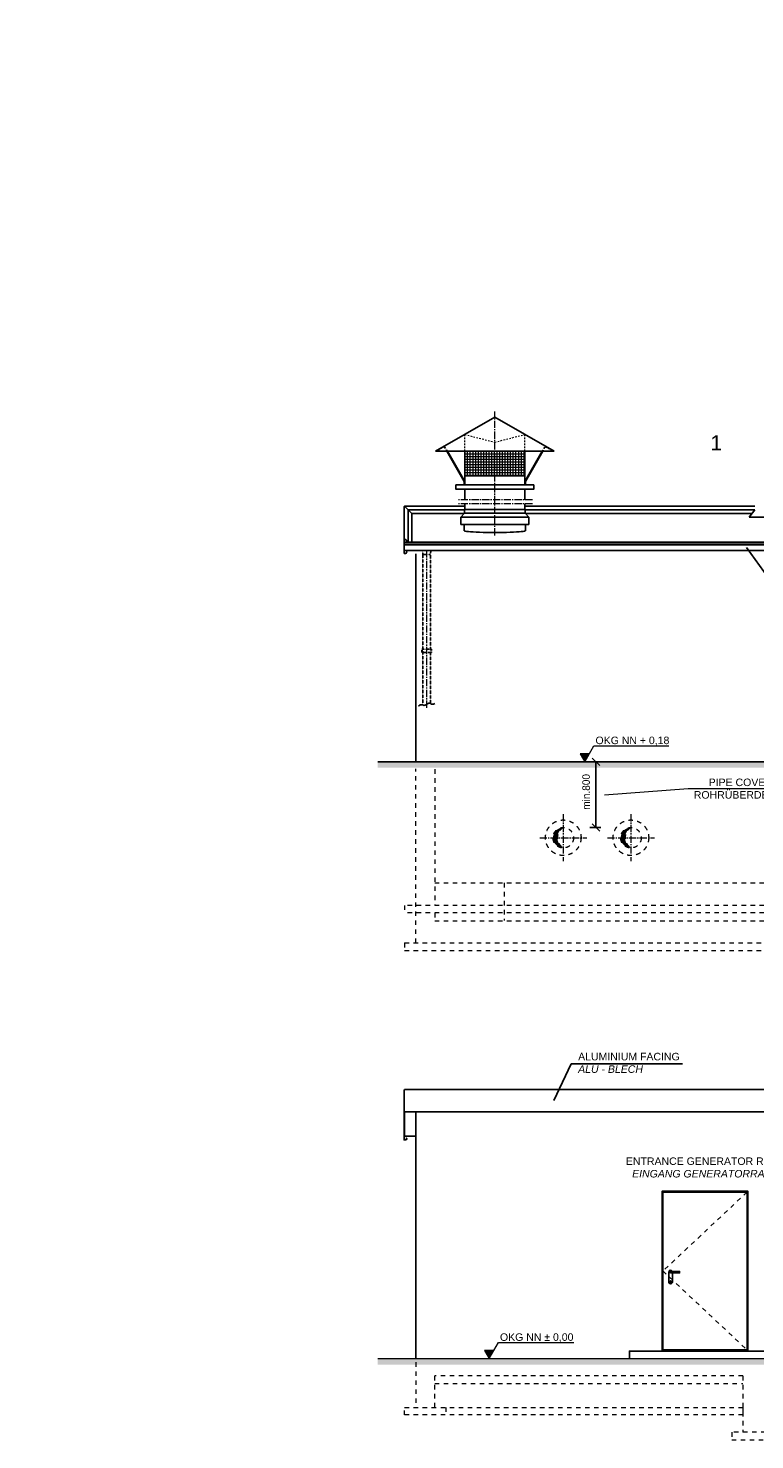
# Model space of a CAD drawing. Header units: millimetres. Extents: x -2065 to 128713, y -54195 to 32418.
# Tile 25 of 61: x 32479 to 42140, y -52055 to -33279. Entities that reach past the tile are written whole.
import ezdxf

# ---------------------------------------------------------------- set-up
doc = ezdxf.new("R2010")
doc.units = ezdxf.units.MM
for name, pattern in [('HIDDEN', [9.525, 6.35, -3.175]), ('JIS_02_1.0', [2, 1, -1]), ('MITTE2', [28.575, 19.05, -3.175, 3.175, -3.175])]:
    doc.linetypes.add(name, pattern=pattern)
doc.layers.add('Bemaßung', color=7, linetype='Continuous', lineweight=9)
doc.layers.add('Beschriftung', color=7, linetype='Continuous')
doc.layers.add('POL_Bema', color=7, linetype='Continuous')
doc.styles.add('LBB3.5M1000', font='isocp.shx', dxfattribs={"height": 3.5})
doc.dimstyles.new('DIN', dxfattribs={"dimtxt": 2.5, "dimasz": 2.5, "dimexe": 1.25, "dimexo": 0.625, "dimtad": 1, "dimtih": 1, "dimdec": 4, "dimdsep": 46, "dimlunit": 6, "dimtxsty": 'Standard', "dimcen": 2.5, "dimadec": 0, "dimazin": 0, "dimtfac": 1, "dimtdec": 4, "dimtmove": 0, "dimatfit": 3, "dimfxl": 0, "dimtvp": 1, "dimtolj": 1, "dimtzin": 0, "dimarcsym": 0})

# ---------------------------------------------------------------- blocks, each defined once
blk = doc.blocks.new('_Oblique')
at = {"layer": 'POL_Bema', "color": 0, "lineweight": -2}
blk.add_line((-0.5, -0.5), (0.5, 0.5), dxfattribs=at)
blk = doc.blocks.new('*D403')
at = {"layer": 'Bemaßung', "color": 0, "lineweight": -2, "transparency": 16777216}
for p, q in [((39629, -43037), (39949, -43037)), ((40029, -43910), (40029, -43037)), ((40094, -43910), (39949, -43910))]:
    blk.add_line(p, q, dxfattribs=at)
at = {"layer": 'DEFPOINTS', "color": 0, "transparency": 16777216}
for p in [(40029, -43037), (40029, -43037), (40494, -43910)]:
    blk.add_point(p, dxfattribs=at)
at = {"layer": 'Bemaßung', "color": 0, "lineweight": -2, "transparency": 16777216, "xscale": 100, "yscale": 100, "zscale": 100}
for p, rotation in [((40029, -43037), 90), ((40029, -43910), 270)]:
    blk.add_blockref('_Oblique', p, dxfattribs=dict(at, rotation=rotation))
at = {"layer": 'Bemaßung', "color": 0, "transparency": 16777216, "insert": (39898, -43437), "char_height": 100, "attachment_point": 5, "rotation": 90}
blk.add_mtext('\\A1;min.800', dxfattribs=at)

msp = doc.modelspace()

# ---------------------------------------------------------------- hatches: boundary and pattern name
at = {"lineweight": 5}
h = msp.add_hatch(dxfattribs=at)
h.set_pattern_fill('ANSI37', color=256, scale=11.248594, angle=45, style=0)
h.set_pattern_definition([(90, (89500.623, -78974.32), (35.714286, 6e-15), []), (7e-15, (89500.623, -78974.32), (6e-15, -35.714286), [])])
h.paths.add_polyline_path([(39083.70445, -38904.3939), (38283.70445, -38904.3939), (38283.70445, -39231.74849), (39083.70445, -39231.74849)])
h = msp.add_hatch(dxfattribs=at)
h.set_pattern_fill('EARTH', color=256, scale=10, angle=45)
h.set_pattern_definition([(45, (-1928.88, 0), (7e-15, 89.80256), [63.5, -63.5]), (45, (-1945.72, 16.84), (7e-15, 89.80256), [63.5, -63.5]), (45, (-1962.555, 33.676), (7e-15, 89.80256), [63.5, -63.5]), (135, (-1962.555, 44.9), (-89.80256, 7e-15), [63.5, -63.5]), (135, (-1945.72, 61.74), (-89.80256, 7e-15), [63.5, -63.5]), (135, (-1928.88, 78.58), (-89.80256, 7e-15), [63.5, -63.5])])
h.paths.add_polyline_path([(45533.69881, -43116.60961), (45533.69881, -43037.49086), (37126.00063, -43037.49086), (37126.00063, -43116.60961)])
h = msp.add_hatch(color=256)
h.dxf.hatch_style = 1
h.paths.add_polyline_path([(39593.69881, -43910.49086, 0.4142135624), (39457.19881, -44046.99086), (39516.06706, -44046.99086, -0.2644749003)])
h = msp.add_hatch(color=256)
h.dxf.hatch_style = 1
h.paths.add_polyline_path([(40493.69881, -43910.49086, 0.4142135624), (40357.19881, -44046.99086), (40416.06706, -44046.99086, -0.2644749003)])
at = {"linetype": 'JIS_02_1.0', "lineweight": 18, "ltscale": 60}
h = msp.add_hatch(color=256, dxfattribs=at)
h.dxf.hatch_style = 1
h.paths.add_polyline_path([(39516.06706, -44046.99086), (39457.19881, -44046.99086, 0.4142135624), (39593.69881, -44183.49086, -0.2644749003)])
h = msp.add_hatch(color=256, dxfattribs=at)
h.dxf.hatch_style = 1
h.paths.add_polyline_path([(40416.06706, -44046.99086), (40357.19881, -44046.99086, 0.4142135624), (40493.69881, -44183.49086, -0.2644749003)])
at = {"lineweight": 5}
h = msp.add_hatch(dxfattribs=at)
h.set_pattern_fill('EARTH', color=256, scale=10, angle=45)
h.set_pattern_definition([(45, (971.12, -21725.466), (7e-15, 89.80256), [63.5, -63.5]), (45, (954.28, -21708.63), (7e-15, 89.80256), [63.5, -63.5]), (45, (937.445, -21691.79), (7e-15, 89.80256), [63.5, -63.5]), (135, (937.445, -21680.564), (-89.80256, 7e-15), [63.5, -63.5]), (135, (954.28, -21663.726), (-89.80256, 7e-15), [63.5, -63.5]), (135, (971.12, -21646.89), (-89.80256, 7e-15), [63.5, -63.5])])
h.paths.add_polyline_path([(42894.06563, -51055.51201), (44591.64829, -50600.64611), (53400.25827, -50600.64611), (53400.25827, -50520.64611), (44582.9859, -50520.64611), (42886.76881, -50975.14611), (37126.00179, -50975.14611), (37126.00179, -51055.51201)])
at = {"layer": 'Beschriftung', "lineweight": 5}
h = msp.add_hatch(dxfattribs=at)
h.set_pattern_fill('LINE', color=256, scale=2)
h.set_pattern_definition([(0, (39629.85, -10794.345), (0, 6.35), [])])
h.paths.add_polyline_path([(39879.8503, -43037.49086), (39817.15674, -42928.90243), (39942.54386, -42928.90243)])
h = msp.add_hatch(dxfattribs=at)
h.set_pattern_fill('LINE', color=256, scale=2)
h.set_pattern_definition([(0, (38359.153, -18732), (0, 6.35), [])])
h.paths.add_polyline_path([(38609.15294, -50975.14611), (38546.45938, -50866.55767), (38671.8465, -50866.55767)])

# ---------------------------------------------------------------- linework, layer by layer
for p, q in [((38683.70445, -38454.45014), (37896.30287, -38904.3939)), ((38683.70445, -38454.45014), (39471.10602, -38904.3939)), ((37896.30287, -38904.3939), (39471.10602, -38904.3939)), ((38276.95529, -39308.64363), (38045.95545, -38904.3939)), ((38283.70445, -39307.26846), (38053.49041, -38904.3939)), ((38283.70445, -38904.3939), (38283.70445, -39354.33766)), ((39083.70445, -39354.33766), (39083.70445, -38904.3939)), ((39083.70445, -39307.26846), (39313.91848, -38904.3939)), ((39090.4536, -39308.64363), (39321.45345, -38904.3939)), ((38283.70445, -39231.74849), (39083.70445, -39231.74849)), ((38276.95529, -39308.64363), (38276.95529, -39354.33766)), ((38283.70445, -39410.58063), (38283.70445, -39553.22807)), ((39083.70445, -39553.22807), (39083.70445, -39410.58063)), ((39090.4536, -39308.64363), (39090.4536, -39354.33766)), ((38283.70445, -39680.95813), (38283.70445, -39603.22807)), ((39083.70445, -39680.95813), (39083.70445, -39603.22807)), ((37578.77964, -39735.49098), (37481.34688, -39638.05822)), ((38283.70445, -39635.49098), (37488.76464, -39635.49098)), ((37529.63018, -40113.06047), (37529.63018, -39686.34151)), ((37530.06326, -39686.7746), (38280.70445, -39686.7746)), ((38276.1716, -39735.49098), (37578.77964, -39735.49098)), ((37578.77964, -40114.53495), (37578.77964, -39735.49098)), ((38280.70445, -39730.95813), (38230.70445, -39780.95813)), ((38230.70445, -39780.95813), (38230.70445, -39880.95813)), ((39136.70445, -39780.95813), (38230.70445, -39780.95813)), ((38280.70445, -39680.95813), (38280.70445, -39730.95813)), ((39086.70445, -39680.95813), (38280.70445, -39680.95813)), ((38280.70445, -39730.95813), (39086.70445, -39730.95813)), ((42141.19881, -39635.49098), (39083.70445, -39635.49098)), ((39086.70445, -39680.95813), (39086.70445, -39730.95813)), ((39086.70445, -39686.7746), (42139.16757, -39686.7746)), ((39086.70445, -39730.95813), (39136.70445, -39780.95813)), ((42103.00299, -39735.49098), (39091.23729, -39735.49098)), ((39136.70445, -39780.95813), (39136.70445, -39880.95813)), ((42141.19881, -39684.03837), (42066.92046, -39784.09682)), ((42066.92046, -39784.09682), (42900.47716, -39784.09682)), ((37476.76464, -39981.90669), (37476.76464, -40266.61501)), ((38230.70445, -39880.95813), (39136.70445, -39880.95813)), ((38277.20445, -39962.31116), (38277.20445, -39880.95813)), ((39090.20445, -39962.31116), (39090.20445, -39880.95813)), ((37476.76464, -40124.91), (45383.73755, -40124.91)), ((37476.76464, -40149.4042), (45383.73755, -40149.4042)), ((37478.76464, -40116.90989), (37478.76464, -40087.17046)), ((37496.04456, -40080.31461), (37528.74215, -40115.03473)), ((37529.63018, -40113.06047), (37497.50055, -40078.94344)), ((37528.74215, -40115.03473), (37578.71967, -40116.53405)), ((37578.77964, -40114.53495), (37529.63018, -40113.06047)), ((37578.71967, -40116.53405), (37578.77964, -40114.53495)), ((37476.76464, -40266.61501), (37499.59307, -40266.61501)), ((37478.76464, -40264.61501), (37478.76464, -40226.00778)), ((37498.76464, -40264.61501), (37478.76464, -40264.61501)), ((37512.90677, -40250.47287), (37498.76464, -40264.61501)), ((37499.59307, -40266.61501), (37515.7352, -40250.47287)), ((37507.24992, -40241.98759), (37505.83571, -40243.40181)), ((37505.83571, -40243.40181), (37512.90677, -40250.47287)), ((37515.7352, -40250.47287), (37507.24992, -40241.98759)), ((37633.69881, -43037.49086), (37633.69881, -40271.74895)), ((37126.00063, -43037.49086), (45533.69881, -43037.49086)), ((37488.77526, -47395.64622), (53028.67944, -47395.64622)), ((37483.77526, -48016.54435), (37483.77526, -47692.35454)), ((37633.69881, -50975.14611), (37633.69881, -47692.35454)), ((37633.69881, -48016.54435), (37483.77526, -48016.54435)), ((40996.28647, -49825.14611), (40996.28647, -49955.14611)), ((41046.28647, -49955.14611), (41046.28647, -49835.14611))]:
    msp.add_line(p, q)
at = {"linetype": 'MITTE2', "lineweight": 18, "ltscale": 5}
for p, q in [((38683.70445, -40024.57131), (38683.70445, -38376.67397)), ((39183.70445, -39553.22807), (38183.70445, -39553.22807)), ((39183.70445, -39603.22807), (38183.70445, -39603.22807)), ((37777.58492, -42317.88122), (37777.58492, -40226.00778)), ((39593.69881, -43734.14779), (39593.69881, -44359.83393)), ((40493.69881, -43734.14779), (40493.69881, -44359.83393)), ((39280.85574, -44046.99086), (39906.54189, -44046.99086)), ((40180.85574, -44046.99086), (40806.54189, -44046.99086))]:
    msp.add_line(p, q, dxfattribs=at)
at = {"linetype": 'JIS_02_1.0', "lineweight": 18, "ltscale": 20}
for p, q in [((38012.41162, -38845.69219), (37909.68363, -38904.3939)), ((38045.95545, -38904.3939), (38012.15023, -38845.84155)), ((38053.49041, -38904.3939), (38014.7981, -38836.68234)), ((38283.70445, -38904.3939), (38283.70445, -38683.02157)), ((38283.70445, -38683.02157), (38683.70445, -38784.91383)), ((38683.70445, -38784.91383), (39083.70445, -38683.02157)), ((39083.70445, -38904.3939), (39083.70445, -38683.02157)), ((39313.91848, -38904.3939), (39352.6108, -38836.68234)), ((39321.45345, -38904.3939), (39355.25866, -38845.84155)), ((39354.99728, -38845.69219), (39457.72526, -38904.3939)), ((37909.68363, -38904.3939), (37906.38991, -38898.62988))]:
    msp.add_line(p, q, dxfattribs=at)
at = {"linetype": 'HIDDEN', "ltscale": 0.5}
for p, q in [((37727.58492, -40278.44622), (37721.75842, -40226.00778)), ((37827.58492, -40278.44622), (37727.58492, -40278.44622)), ((37832.99363, -40226.00778), (37827.58492, -40278.44622))]:
    msp.add_line(p, q, dxfattribs=at)
at = {"linetype": 'JIS_02_1.0', "lineweight": 18, "ltscale": 60}
for p, q in [((37633.69881, -45446.99086), (37633.69881, -43131.24265)), ((37883.69881, -43135.23169), (37883.69881, -44946.99086)), ((37883.69881, -44646.99086), (45533.69881, -44646.99086)), ((38808.69881, -44646.99086), (38808.69881, -45146.99086)), ((47783.69881, -44946.99086), (37483.69881, -44946.99086)), ((37483.69881, -44946.99086), (37483.69881, -45046.99086)), ((47783.69881, -45046.99086), (37483.69881, -45046.99086)), ((37883.69881, -45046.99086), (37883.69881, -45146.99086)), ((37883.69881, -45151.99086), (47383.69881, -45151.99086)), ((37483.69881, -45446.99086), (37483.69881, -45546.99086)), ((37483.69881, -45446.99086), (47783.69881, -45446.99086)), ((37483.69881, -45546.99086), (47783.69881, -45546.99086)), ((42038.69881, -48760.14611), (40918.69881, -49810.14611)), ((40918.69881, -49810.14611), (42038.69881, -50860.14611)), ((37633.69881, -51024.93784), (37633.69881, -51625.14611)), ((41983.69881, -51205.14611), (37883.69881, -51205.14611)), ((37883.69881, -51625.14611), (37883.69881, -51205.14611)), ((41983.69881, -51205.14611), (41983.69881, -51955.14611)), ((37883.69881, -51305.14611), (41983.69881, -51305.14611)), ((38033.69881, -51625.14611), (38033.69881, -51725.14611)), ((41833.69881, -51955.14611), (41833.69881, -52055.14611)), ((42883.69881, -51955.14611), (41833.69881, -51955.14611)), ((41833.69881, -52055.14611), (42883.69881, -52055.14611))]:
    msp.add_line(p, q, dxfattribs=at)
at = {"lineweight": 5}
msp.add_line((37126.00179, -50975.14611), (42886.76881, -50975.14611), dxfattribs=at)
for points in [[(38166.26913, -39354.33766), (39201.13977, -39354.33766), (39201.13977, -39410.58063), (38166.26913, -39410.58063), (38166.26913, -39354.33766)], [(37476.76464, -40116.91), (45383.73755, -40116.91), (45383.73755, -40226.00789), (37476.76464, -40226.00789)], [(37476.77526, -47692.35454), (37476.77526, -48066.15103), (37499.60369, -48066.15103), (37515.74582, -48050.00889), (37507.26054, -48041.52361), (37505.84633, -48042.93782), (37512.9174, -48050.00889), (37498.77526, -48064.15103), (37478.77526, -48064.15103), (37478.77526, -47692.35454)], [(41021.28647, -49815.14611), (41141.28647, -49815.14611), (41141.28647, -49835.14611), (41021.28647, -49835.14611)], [(41016.28647, -49945.14611), (41016.28647, -49965.14611)], [(41026.28647, -49965.14611), (41026.28647, -49945.14611)], [(42483.69881, -50975.14611), (42483.69881, -50875.14611), (40473.69881, -50875.14611), (40473.69881, -50975.14611)]]:
    msp.add_lwpolyline(points)
for points in [[(37488.76464, -39635.49098, 0.4142135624), (37476.76464, -39647.49098), (37476.76464, -40027.64787), (37476.76464, -40027.64787)], [(37488.77526, -47395.64622, 0.4142135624), (37476.77526, -47407.64622), (37476.77526, -47692.35454), (53040.67944, -47692.35454)]]:
    msp.add_lwpolyline(points, format="xyb")
at = {"linetype": 'HIDDEN', "ltscale": 0.5}
msp.add_lwpolyline([(37827.58492, -42262.1267), (37827.58492, -40278.44622), (37727.58492, -40278.44622), (37727.58492, -42281.68464)], dxfattribs=at)
msp.add_lwpolyline([(37712.88815, -41539.7459), (37842.28169, -41539.7459), (37842.28169, -41582.86191), (37712.88815, -41582.86191)], close=True, dxfattribs=at)
at = {"lineweight": 25}
msp.add_lwpolyline([(37886.74467, -42263.14961), (37878.87377, -42266.1001), (37872.97062, -42268.06714), (37870.01908, -42270.03413), (37863.13205, -42271.01763), (37854.27728, -42272.00117), (37840.50322, -42271.01763), (37837.5516, -42269.05063), (37833.61619, -42266.1001), (37827.71303, -42262.16611), (37814.92285, -42258.23207), (37806.06808, -42258.23207), (37797.2133, -42262.16611), (37789.34248, -42266.1001), (37775.56842, -42272.98467), (37757.85888, -42281.83619), (37752.93959, -42284.78673), (37746.05256, -42285.77022), (37733.26238, -42282.81973), (37723.42373, -42280.85269), (37714.56896, -42280.85269), (37691.94021, -42280.85269), (37668.32751, -42294.62179)], dxfattribs=at)
for points in [[(40908.69881, -50875.14611), (42048.69881, -50875.14611), (42048.69881, -48750.14611), (40908.69881, -48750.14611)], [(40918.69881, -50860.14611), (42038.69881, -50860.14611), (42038.69881, -48760.14611), (40918.69881, -48760.14611)]]:
    msp.add_lwpolyline(points, close=True)
at = {"linetype": 'JIS_02_1.0', "lineweight": 18, "ltscale": 60}
msp.add_lwpolyline([(37483.69881, -51625.14611), (41983.69881, -51625.14611), (41983.69881, -51725.14611), (37483.69881, -51725.14611)], close=True, dxfattribs=at)
for centre, radius in [((39593.69881, -44046.99086), 236.5), ((39593.69881, -44046.99086), 136.5), ((40493.69881, -44046.99086), 236.5), ((40493.69881, -44046.99086), 136.5)]:
    msp.add_circle(centre, radius, dxfattribs=at)
for centre, radius, start, end in [((37488.76464, -40087.17046), 12, 43.281641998, 180), ((37488.76464, -40087.17046), 10, 43.281641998, 180), ((41021.28647, -49825.14611), 25, 23.578178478, 180), ((41021.28647, -49825.14611), 10, 90, 270), ((41021.28647, -49945.14611), 5, 0, 180), ((41021.28647, -49955.14611), 25, 180, 0), ((41021.28647, -49965.14611), 5, 180, 0)]:
    msp.add_arc(centre, radius, start, end)
for centre in [(39674.88699, -44046.99086), (40574.88699, -44046.99086)]:
    msp.add_arc(centre, 158.81993, 120.743553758, 239.256446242, dxfattribs=at)
at = {"extrusion": (0, 0, -1)}
msp.add_ellipse((38683.70445, -39962.31116), major_axis=(406.5, 0), ratio=0.06, start_param=0, end_param=3.1415926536, dxfattribs=at)
at = {"layer": 'Bemaßung'}
for p, q in [((41254.61916, -43398.57195), (40142.68324, -43481.64794)), ((42846.09433, -43398.57195), (41254.61916, -43398.57195))]:
    msp.add_line(p, q, dxfattribs=at)
at = {"layer": 'Beschriftung'}
for p, q in [((42376.42463, -40666.83468), (42032.07743, -40185.84256)), ((39700.94228, -47052.40569), (39466.90428, -47540.46207)), ((39700.94228, -47052.40569), (41179.96524, -47052.40569))]:
    msp.add_line(p, q, dxfattribs=at)
at = {"layer": 'Beschriftung', "lineweight": 5}
for p, q in [((39942.54386, -42928.90243), (39817.15674, -42928.90243)), ((39817.15674, -42928.90243), (39879.8503, -43037.49086)), ((39879.8503, -43037.49086), (40002.38213, -42825.25951)), ((40002.38213, -42825.25951), (40999.34076, -42825.25951)), ((38671.8465, -50866.55767), (38546.45938, -50866.55767)), ((38546.45938, -50866.55767), (38609.15294, -50975.14611)), ((38609.15294, -50975.14611), (38731.68477, -50762.91476)), ((38731.68477, -50762.91476), (39733.08017, -50762.91476))]:
    msp.add_line(p, q, dxfattribs=at)

# ---------------------------------------------------------------- texts
at = {"layer": 'Beschriftung', "attachment_point": 1, "style": 'LBB3.5M1000'}
for s, width, heights, insert, char_height in [('\\pi31.73;{\\fArial|b0|i0|c0|p34;SPLINTER PROTECTION DOOR M - ROOM\\P\\pi163.41;\\fArial|b0|i1|c0|p34;SPLITTERSCHUTZTÜR M - RAUM}', 1320.2061609, [132.70794], (29673.57196, -33279.68281), 45), ('{\\fArial|b0|i0|c0|p34;1}', 711.2558391, [0], (41551.14443, -38692.22258), 200), ('{\\fArial|b0|i0|c0|p34;OKG NN + 0,18}', 993.9631465, [0], (40022.58578, -42701.7943), 100), ('\\pi209.92;{\\fArial|b0|i0|c0|p34;PIPE COVERING\\P\\pi12.172;ROHRÜBERDECKUNG}', 1502.6515782, [0], (41317.67208, -43259.90471), 100), ('{\\fArial|b0|i0|c0|p34;ALUMINIUM FACING\\P\\fArial|b0|i1|c0|p34;ALU - BLECH}', 1395.2763858, [0], (39791.6659, -46908.07604), 100), ('\\pi51.356;{\\fArial|b0|i0|c0|p34;ENTRANCE GENERATOR ROOM\\P\\pi134.06;\\fArial|b0|i1|c0|p34;EINGANG GENERATORRAUM}', 2246.5726891, [0], (40375.53781, -48299.29668), 100), ('{\\fArial|b0|i0|c0|p34;OKG NN %%P 0,00}', 993.9631465, [0], (38751.88842, -50639.44955), 100)]:
    msp.add_mtext_dynamic_manual_height_columns(s, width=width, gutter_width=17.5, heights=heights, dxfattribs=dict(at, insert=insert, char_height=char_height))

# ---------------------------------------------------------------- dimensions: what is measured, and where the dimension line sits
at = {"layer": 'Bemaßung'}
dim = msp.add_linear_dim(base=(40028.95803, -43037.49086), p1=(40493.69881, -43910.49086), p2=(40028.95803, -43037.49086), angle=90, text='min.800', dimstyle='DIN', override={"dimscale": 10, "dimtxt": 10, "dimasz": 10, "dimexe": 8, "dimexo": 40, "dimgap": 0, "dimdec": 2, "dimblk1": 'Oblique', "dimblk2": 'Oblique', "dimsah": 1, "dimtdec": 2, "dimtmove": 2}, dxfattribs=at)
dim.commit()
dim.dimension.update_dxf_attribs({"geometry": '*D403', "text_midpoint": (39898.09953, -43437.49086), "dimtype": 160})

doc.saveas('drawing.dxf')
